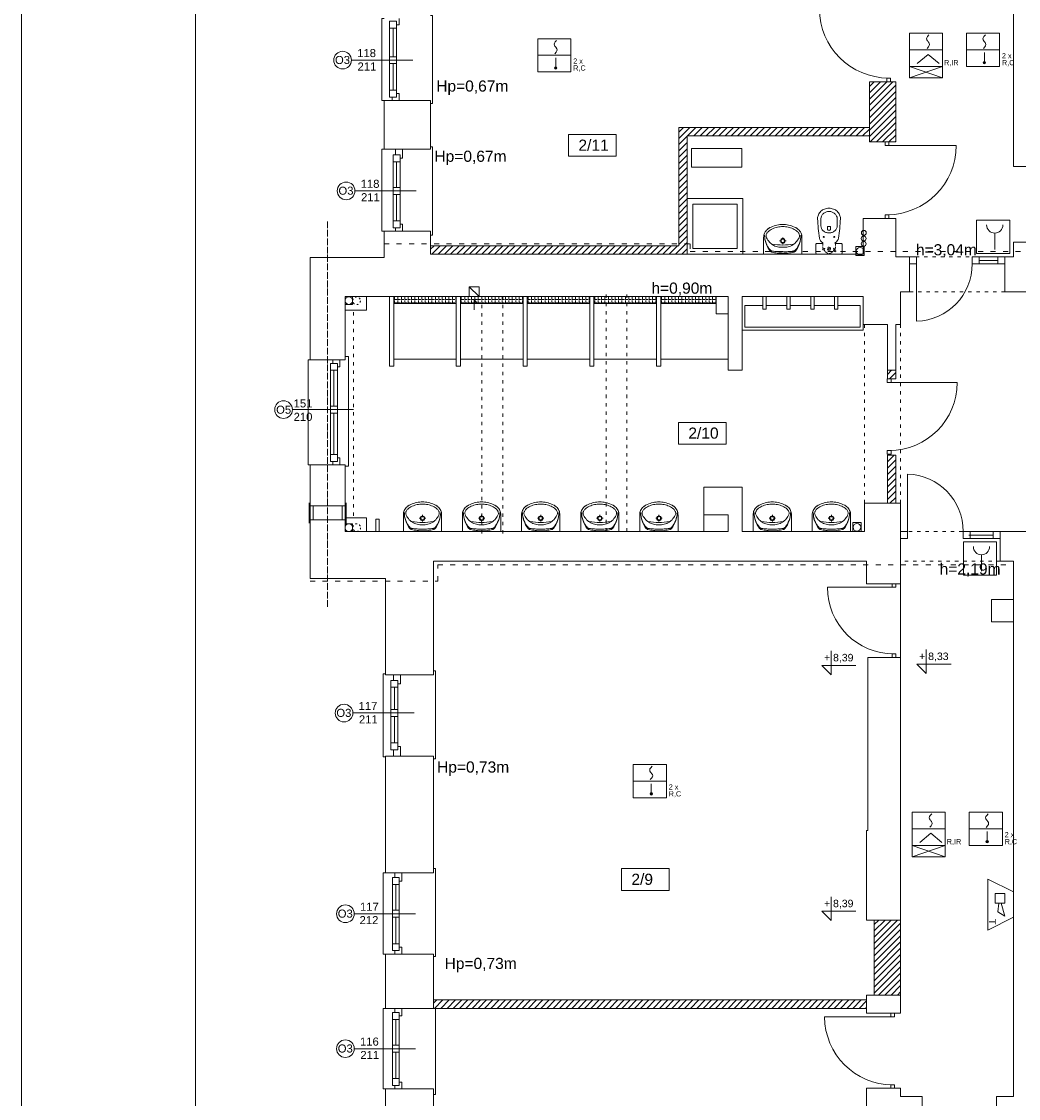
# Model space of a CAD drawing. Header units: centimetres. Extents: x 74437 to 92332, y -37016 to -3432.
# Tile 37 of 49: x 74454 to 75887, y -14346 to -12797. Entities that reach past the tile are written whole.
import ezdxf
from ezdxf.lldxf.tags import DXFTag

# ---------------------------------------------------------------- set-up
doc = ezdxf.new("R2010")
doc.units = ezdxf.units.CM
doc.header["$LTSCALE"] = 0.02
for name, pattern in [('ACAD_ISO03W100', [30, 12, -18]), ('ACAD_ISO04W100', [30, 24, -3, 0, -3]), ('HIDDEN', [9.525, 6.35, -3.175])]:
    doc.linetypes.add(name, pattern=pattern)
doc.layers.get('0').update_dxf_attribs({"color": 8, "lineweight": 13})
for name, color, linetype, lineweight in [('_pk_tabelka', 7, 'Continuous', 15), ('IS_Pion_Wodociag', 8, 'SOLID', 13), ('koncepcja', 8, 'Continuous', 13), ('koncepcja linie przekrojowe', 8, 'Continuous', 13), ('Linia SSP', 7, 'Continuous', 35), ('LINIE PRZEKROJOWE', 8, 'Continuous', 13), ('OPISY', 8, 'Continuous', 13), ('stolarka', 8, 'Continuous', 13), ('STREFY POZ', 8, 'Continuous', 13), ('WIDOK', 8, 'Continuous', 13), ('WYPOSAZENIE', 8, 'Continuous', 13)]:
    doc.layers.add(name, color=color, linetype=linetype, lineweight=lineweight)
doc.styles.get("Standard").update_dxf_attribs({"font": 'arial.ttf', "height": 12})
tags = doc.linetypes.add('SOLID', pattern=[10, 10, 0]).pattern_tags.tags
tags[6:7] = [DXFTag(74, 4), DXFTag(75, 0), DXFTag(340, '0'), DXFTag(46, 0.0), DXFTag(50, 0.0), DXFTag(44, 0.0), DXFTag(45, 0.0)]
tags[4:5] = [DXFTag(74, 4), DXFTag(75, 0), DXFTag(340, '0'), DXFTag(46, 0.0), DXFTag(50, 0.0), DXFTag(44, 0.0), DXFTag(45, 0.0)]
pattern_1 = [(45, (-5798.748, -5798.748), (-4.49012806, 4.49012806), [])]

# ---------------------------------------------------------------- blocks, each defined once
blk = doc.blocks.new('*U3')
at = {"layer": 'stolarka', "transparency": 33554684}
blk.add_lwpolyline([(5, 0), (5, 95)], dxfattribs=at)
for points in [[(0, 2.5), (0, -2.5), (5, -2.5), (5, 2.5)], [(100, -2.5), (105, -2.5), (105, 2.5), (100, 2.5)]]:
    blk.add_lwpolyline(points, close=True, dxfattribs=at)
blk.add_arc((5, 0), 95, 0, 90, dxfattribs=at)
blk = doc.blocks.new('umywalka 55')
at = {"layer": 'WYPOSAZENIE'}
for p, q in [((81113.6, -24341.6), (81113.6, -24317.8)), ((81136.4, -24322.5), (81139.4, -24322.5)), ((81141.1, -24320.7), (81141.1, -24317.7)), ((81141.1, -24327.2), (81141.1, -24324.2)), ((81142.8, -24322.5), (81145.7, -24322.5)), ((81168.6, -24341.6), (81168.6, -24317.8))]:
    blk.add_line(p, q, dxfattribs=at)
for points in [[(81139.1, -24298.9), (81137, -24299.1), (81134.8, -24299.4), (81132.7, -24299.9), (81130.6, -24300.4), (81128.5, -24301), (81126.4, -24301.8), (81124.4, -24302.6), (81122.4, -24303.5)], [(81139.1, -24298.9), (81143, -24298.9)], [(81159.7, -24303.5), (81157.7, -24302.6), (81155.7, -24301.8), (81153.7, -24301), (81151.6, -24300.4), (81149.5, -24299.9), (81147.3, -24299.4), (81145.2, -24299.1), (81143, -24298.9)], [(81118.8, -24306), (81117.6, -24307.1), (81116.5, -24308.4), (81115.6, -24309.7), (81114.8, -24311.2), (81114.2, -24312.8), (81113.8, -24314.4), (81113.6, -24316.1), (81113.6, -24317.8)], [(81115, -24314.1), (81115.1, -24317.2), (81115.4, -24320.3), (81116, -24323.3), (81116.9, -24326.3), (81118, -24329.2), (81119.4, -24332), (81121, -24334.6), (81122.8, -24337.1)], [(81115, -24314.1), (81115.1, -24317), (81115.4, -24319.9), (81116.1, -24322.8), (81116.9, -24325.6), (81118, -24328.2), (81119.4, -24330.8), (81121, -24333.3), (81122.8, -24335.5)], [(81119.8, -24309.3), (81119.1, -24310), (81118.5, -24310.8), (81118, -24311.6), (81117.6, -24312.5), (81117.3, -24313.4), (81117, -24314.3), (81116.9, -24315.3), (81117, -24316.3)], [(81117, -24316.3), (81117.7, -24318.1), (81118.6, -24319.8), (81119.7, -24321.4), (81120.8, -24323), (81122.1, -24324.5), (81123.4, -24325.8), (81124.9, -24327), (81126.5, -24328.2)], [(81122.4, -24303.5), (81122, -24303.8), (81121.5, -24304.1), (81121, -24304.4), (81120.6, -24304.7), (81120.1, -24305), (81119.7, -24305.3), (81119.2, -24305.6), (81118.8, -24306)], [(81133.5, -24302.9), (81131.6, -24303.3), (81129.8, -24303.8), (81128, -24304.4), (81126.2, -24305.2), (81124.5, -24306.1), (81122.9, -24307), (81121.3, -24308.1), (81119.8, -24309.3)], [(81148.6, -24302.9), (81146.8, -24302.5), (81144.9, -24302.2), (81143, -24302), (81141.1, -24302), (81139.2, -24302), (81137.3, -24302.2), (81135.4, -24302.5), (81133.5, -24302.9)], [(81162.3, -24309.3), (81160.8, -24308.1), (81159.3, -24307), (81157.6, -24306.1), (81155.9, -24305.2), (81154.1, -24304.4), (81152.3, -24303.8), (81150.5, -24303.3), (81148.6, -24302.9)], [(81155.7, -24328.2), (81157.2, -24327), (81158.7, -24325.8), (81160.1, -24324.5), (81161.3, -24323), (81162.5, -24321.4), (81163.5, -24319.8), (81164.4, -24318.1), (81165.2, -24316.3)], [(81159.3, -24337.1), (81161.1, -24334.6), (81162.7, -24332), (81164.1, -24329.2), (81165.2, -24326.3), (81166.1, -24323.4), (81166.7, -24320.3), (81167.1, -24317.2), (81167.2, -24314.1)], [(81159.4, -24335.6), (81161.2, -24333.3), (81162.7, -24330.9), (81164.1, -24328.3), (81165.2, -24325.6), (81166.1, -24322.8), (81166.7, -24319.9), (81167.1, -24317), (81167.2, -24314.1)], [(81163.3, -24306), (81162.9, -24305.6), (81162.5, -24305.3), (81162, -24305), (81161.6, -24304.7), (81161.1, -24304.4), (81160.7, -24304.1), (81160.2, -24303.8), (81159.7, -24303.5)], [(81165.2, -24316.3), (81165.2, -24315.3), (81165.1, -24314.3), (81164.9, -24313.4), (81164.6, -24312.5), (81164.2, -24311.6), (81163.6, -24310.8), (81163, -24310), (81162.3, -24309.3)], [(81168.6, -24317.8), (81168.5, -24316.1), (81168.3, -24314.4), (81167.9, -24312.8), (81167.3, -24311.2), (81166.6, -24309.7), (81165.6, -24308.4), (81164.6, -24307.1), (81163.3, -24306)], [(81125.7, -24327.3), (81129.5, -24327.8), (81133.4, -24328.2), (81137.2, -24328.4), (81141.1, -24328.5), (81144.9, -24328.4), (81148.8, -24328.2), (81152.6, -24327.8), (81156.5, -24327.3)], [(81126.5, -24328.2), (81128.1, -24329.1), (81129.9, -24329.9), (81131.7, -24330.6), (81133.5, -24331.1), (81135.4, -24331.5), (81137.3, -24331.7), (81139.2, -24331.8), (81141.1, -24331.7)], [(81141.1, -24331.7), (81143, -24331.8), (81144.9, -24331.7), (81146.8, -24331.5), (81148.6, -24331.1), (81150.5, -24330.6), (81152.3, -24329.9), (81154, -24329.1), (81155.7, -24328.2)], [(81122.8, -24335.5), (81123, -24335.8), (81123.3, -24336.1), (81123.7, -24336.4), (81124, -24336.6), (81124.4, -24336.8), (81124.8, -24336.9), (81125.2, -24337), (81125.6, -24337.1)], [(81122.8, -24337.1), (81123, -24337.4), (81123.3, -24337.7), (81123.6, -24337.9), (81123.9, -24338.1), (81124.3, -24338.3), (81124.6, -24338.5), (81125, -24338.6), (81125.3, -24338.7)], [(81125.3, -24338.7), (81127.3, -24339.1), (81129.2, -24339.5), (81131.2, -24339.8), (81133.2, -24340.1), (81135.1, -24340.2), (81137.1, -24340.4), (81139.1, -24340.4), (81141.1, -24340.5)], [(81125.6, -24337.1), (81127.5, -24337.4), (81129.4, -24337.6), (81131.4, -24337.8), (81133.3, -24337.9), (81135.2, -24338.1), (81137.2, -24338.1), (81139.1, -24338.2), (81141.1, -24338.2)], [(81141, -24338.2), (81143, -24338.2), (81144.9, -24338.2), (81146.9, -24338.1), (81148.8, -24337.9), (81150.8, -24337.8), (81152.7, -24337.6), (81154.6, -24337.4), (81156.6, -24337.1)], [(81141, -24340.5), (81143, -24340.4), (81145, -24340.4), (81147, -24340.3), (81149, -24340.1), (81150.9, -24339.8), (81152.9, -24339.5), (81154.8, -24339.2), (81156.8, -24338.7)], [(81156.6, -24337.1), (81157, -24337), (81157.3, -24336.9), (81157.7, -24336.8), (81158.1, -24336.6), (81158.4, -24336.4), (81158.8, -24336.1), (81159.1, -24335.9), (81159.4, -24335.6)], [(81156.8, -24338.7), (81157.2, -24338.6), (81157.5, -24338.5), (81157.9, -24338.3), (81158.2, -24338.2), (81158.5, -24337.9), (81158.8, -24337.7), (81159.1, -24337.4), (81159.3, -24337.1)]]:
    blk.add_lwpolyline(points, dxfattribs=at)
for points in [[(81141.1, -24326.1), (81143.6, -24325.1), (81144.6, -24322.5), (81143.6, -24319.9), (81141.1, -24318.8), (81138.6, -24319.9), (81137.5, -24322.5), (81138.6, -24325.1)], [(81141.1, -24325.1), (81142.9, -24324.3), (81143.6, -24322.5), (81142.9, -24320.6), (81141.1, -24319.9), (81139.3, -24320.6), (81138.5, -24322.5), (81139.3, -24324.3)]]:
    blk.add_lwpolyline(points, close=True, dxfattribs=at)
blk = doc.blocks.new('blok kibel')
at = {"layer": 'WYPOSAZENIE'}
for p, q in [((84539.6, -23991.3), (84539.6, -24001.5)), ((84563, -23991.3), (84563, -24001.5)), ((84548.9, -24006), (84548.9, -24003.4)), ((84549.9, -24002.5), (84551.3, -24002.5)), ((84552.7, -24002.5), (84551.3, -24002.5)), ((84553.6, -24006), (84553.6, -24003.4))]:
    blk.add_line(p, q, dxfattribs=at)
at = {"layer": 'WYPOSAZENIE', "linetype": 'HIDDEN'}
for p, q in [((84542.2, -24026.8), (84542.2, -24035.3)), ((84543.1, -24036.2), (84544.5, -24036.2)), ((84558.5, -24036.2), (84559.4, -24036.2)), ((84560.4, -24026.8), (84560.4, -24035.3))]:
    blk.add_line(p, q, dxfattribs=at)
at = {"layer": 'WYPOSAZENIE'}
blk.add_lwpolyline([(84570.2, -24040.4, -0.414214), (84568.4, -24042.3), (84534.2, -24042.3, -0.414214), (84532.3, -24040.4), (84532.3, -24028.7, -0.414214), (84534.2, -24026.8), (84542.2, -24026.8, 0.787207), (84542.4, -24025.9, -0.243605), (84537.7, -24019.3, -0.036424), (84534.9, -23991.3, -0.106749), (84536.1, -23985.6, -0.101537), (84539.7, -23980.7, -0.094942), (84544.9, -23977.4, -0.090753), (84551.3, -23976.3, -0.090753), (84557.6, -23977.4, -0.094942), (84562.9, -23980.7, -0.101537), (84566.4, -23985.6, -0.106749), (84567.7, -23991.3, -0.036424), (84564.8, -24019.3, -0.243605), (84560.1, -24025.9, 0.787207), (84560.4, -24026.8), (84568.4, -24026.8, -0.414214), (84570.2, -24028.7)], format="xyb", close=True, dxfattribs=at)
for points in [[(84563, -23991.3, 0.106749), (84562.2, -23987.5, 0.101537), (84559.7, -23984.1, 0.094942), (84556, -23981.8, 0.090753), (84551.3, -23981, 0.090753), (84546.6, -23981.8, 0.094942), (84542.8, -23984.1, 0.101537), (84540.4, -23987.5, 0.106749), (84539.6, -23991.3, 0.106749)], [(84563, -24001.5, -0.106749), (84562.2, -24005.3, -0.101537), (84559.7, -24008.7, -0.094942), (84556, -24011, -0.090753), (84551.3, -24011.8, -0.090753), (84546.6, -24011, -0.094942), (84542.8, -24008.7, -0.101537), (84540.4, -24005.3, -0.106749), (84539.6, -24001.5, -0.106749)]]:
    blk.add_lwpolyline(points, format="xyb", dxfattribs=at)
for centre in [(84543.8, -24017.5), (84558.8, -24017.5)]:
    blk.add_circle(centre, 0.702, dxfattribs=at)
at = {"layer": 'WYPOSAZENIE', "linetype": 'HIDDEN'}
for centre, radius in [((84544.5, -24034.5), 0.702), ((84551.3, -24034.5), 2.34), ((84551.3, -24034.5), 0.702), ((84558.5, -24034.5), 0.702), ((84560.2, -24038.1), 0.936)]:
    blk.add_circle(centre, radius, dxfattribs=at)
at = {"layer": 'WYPOSAZENIE'}
for centre, radius, start, end in [((84549.9, -24003.4), 0.936, 90, 180), ((84551.3, -24005.9), 2.34, 178.6628, 1.0097), ((84552.7, -24003.4), 0.936, 0, 90)]:
    blk.add_arc(centre, radius, start, end, dxfattribs=at)
at = {"layer": 'WYPOSAZENIE', "linetype": 'HIDDEN'}
for centre, radius, start, end in [((84543.1, -24035.3), 0.936, 180, 270), ((84551.5, -24034), 7.31, 197.1662, 342.8338), ((84559.4, -24035.3), 0.936, 270, 0)]:
    blk.add_arc(centre, radius, start, end, dxfattribs=at)
blk = doc.blocks.new('*U5')
at = {"layer": 'stolarka', "transparency": 33554684}
blk.add_lwpolyline([(5, 0), (5, 90)], dxfattribs=at)
for points in [[(0, 2.5), (0, -2.5), (5, -2.5), (5, 2.5)], [(95, -2.5), (100, -2.5), (100, 2.5), (95, 2.5)]]:
    blk.add_lwpolyline(points, close=True, dxfattribs=at)
blk.add_arc((5, 0), 90, 0, 90, dxfattribs=at)

msp = doc.modelspace()

# ---------------------------------------------------------------- hatches: boundary and pattern name
at = {"layer": 'koncepcja'}
h = msp.add_hatch(dxfattribs=at)
h.set_pattern_fill('ANSI31', color=256, scale=2)
h.set_pattern_definition(pattern_1)
h.paths.add_polyline_path([(75711, -12969.9), (75673, -12969.9), (75673, -12883.3), (75711, -12883.3)])
h = msp.add_hatch(dxfattribs=at)
h.set_pattern_fill('ANSI31', color=256, scale=2)
h.set_pattern_definition([(45, (-5775.748, 10857.4634), (-4.49012806, 4.49012806), [])])
h.paths.add_polyline_path([(75411.1, -13131.3), (75399.1, -13131.3), (75399.1, -12949.3), (75673, -12949.3), (75673, -12961.3), (75411.1, -12961.3)])
h = msp.add_hatch(dxfattribs=at)
h.set_pattern_fill('ANSI31', color=256, scale=2)
h.set_pattern_definition([(45, (-5798.748, 2447.042), (-4.49012806, 4.49012806), [])])
h.paths.add_polyline_path([(75042, -13131.3), (75400.1, -13131.3), (75400.1, -13119.3), (75042, -13119.3)])
h = msp.add_hatch(dxfattribs=at)
h.set_pattern_fill('ANGLE', color=256, scale=0.7)
h.set_pattern_definition([(0, (-5901.748, -5798.748), (0, 4.8895), [3.556, -1.3335]), (90, (-5901.748, -5798.748), (-4.8895, 3e-16), [3.556, -1.3335])])
h.paths.add_polyline_path([(74988.9, -13192.4), (75078.9, -13192.4), (75078.9, -13202.4), (74988.9, -13202.4)])
h = msp.add_hatch(dxfattribs=at)
h.set_pattern_fill('ANGLE', color=256, scale=0.7)
h.set_pattern_definition([(0, (-5805.748, -5798.748), (0, 4.8895), [3.556, -1.3335]), (90, (-5805.748, -5798.748), (-4.8895, 3e-16), [3.556, -1.3335])])
h.paths.add_polyline_path([(75084.9, -13192.4), (75174.9, -13192.4), (75174.9, -13202.4), (75084.9, -13202.4)])
h = msp.add_hatch(dxfattribs=at)
h.set_pattern_fill('ANGLE', color=256, scale=0.7)
h.set_pattern_definition([(0, (-5709.748, -5798.748), (0, 4.8895), [3.556, -1.3335]), (90, (-5709.748, -5798.748), (-4.8895, 3e-16), [3.556, -1.3335])])
h.paths.add_polyline_path([(75180.9, -13192.4), (75270.9, -13192.4), (75270.9, -13202.4), (75180.9, -13202.4)])
h = msp.add_hatch(dxfattribs=at)
h.set_pattern_fill('ANGLE', color=256, scale=0.7)
h.set_pattern_definition([(0, (-5613.748, -5798.748), (0, 4.8895), [3.556, -1.3335]), (90, (-5613.748, -5798.748), (-4.8895, 3e-16), [3.556, -1.3335])])
h.paths.add_polyline_path([(75276.9, -13192.4), (75366.9, -13192.4), (75366.9, -13202.4), (75276.9, -13202.4)])
h = msp.add_hatch(dxfattribs=at)
h.set_pattern_fill('ANGLE', color=256, scale=0.7)
h.set_pattern_definition([(0, (-5517.748, -5798.748), (0, 4.8895), [3.556, -1.3335]), (90, (-5517.748, -5798.748), (-4.8895, 3e-16), [3.556, -1.3335])])
h.paths.add_polyline_path([(75452.9, -13202.4), (75452.9, -13192.4), (75372.9, -13192.4), (75372.9, -13202.4)])
h = msp.add_hatch(dxfattribs=at)
h.set_pattern_fill('ANSI31', color=256, scale=2)
h.set_pattern_definition([(45, (-5800.8186, 10857.4634), (-4.49012806, 4.49012806), [])])
h.paths.add_polyline_path([(75698.9, -13420.6), (75710.9, -13420.6), (75710.9, -13489.3), (75698.9, -13489.3)])
h.paths.add_polyline_path([(75698.9, -13310.4), (75710.9, -13310.4), (75710.9, -13298.3), (75698.9, -13298.3)])
h = msp.add_hatch(dxfattribs=at)
h.set_pattern_fill('ANSI31', color=256, scale=2)
h.set_pattern_definition(pattern_1)
h.paths.add_polyline_path([(75680, -14089), (75718, -14089), (75718, -14197), (75680, -14197)])
h = msp.add_hatch(dxfattribs=at)
h.set_pattern_fill('ANSI31', color=256, scale=2)
h.set_pattern_definition(pattern_1)
h.paths.add_polyline_path([(75046, -14204), (75669, -14204), (75669, -14216), (75046, -14216)])
at = {"layer": 'Linia SSP', "lineweight": 5}
for points in [[(75840.3, -12856, 1), (75836.8, -12856, 1)], [(75223.6, -12863.6, 1), (75220.1, -12863.6, 1)], [(75361, -13907.5, 1), (75357.5, -13907.5, 1)], [(75844.2, -13976.2, 1), (75840.7, -13976.2, 1)]]:
    msp.add_hatch(color=256, dxfattribs=at).paths.add_polyline_path(points)

# ---------------------------------------------------------------- linework, layer by layer
at = {"extrusion": (0, 0, -1)}
for p, q in [((74867.5, -13518), (74867.5, -13489)), ((74920.4, -13518), (74920.4, -13489)), ((74873, -13513.5), (74873, -13493.5)), ((74914.9, -13513.5), (74914.9, -13493.5))]:
    msp.add_line(p, q, dxfattribs=at)
for points in [[(74975, -12910.3), (74972, -12910.3), (74972, -12792.3), (74975, -12792.3)], [(75042, -12914.8), (75044.9, -12914.8), (75044.9, -12788.2), (75044.9, -12788.1), (75042, -12788.1)], [(75042, -13103.9), (75044.9, -13103.9), (75044.9, -12977.3), (75044.9, -12977.2), (75042, -12977.2)], [(74975, -13098.3), (74972, -13098.3), (74972, -12980.3), (74975, -12980.3)], [(75731, -13135.3), (75741, -13135.3), (75741, -13145.3), (75731, -13145.3), (75731, -13135.3)], [(75741, -13145.3), (75741, -13227.7)], [(75821, -13135.3), (75858, -13135.3)], [(75821, -13135.3), (75831, -13135.3), (75831, -13145.3), (75821, -13145.3), (75821, -13135.3)], [(75821, -13145.3), (75858, -13145.3)], [(75831, -13140.3), (75858, -13140.3)], [(75858, -13135.3), (75868, -13135.3), (75868, -13145.3), (75858, -13145.3), (75858, -13135.3)], [(74918.9, -13212.1), (74949.7, -13212.1), (74949.7, -13192.4)], [(75469.9, -13217.3), (75469.9, -13217.3), (75452.9, -13217.3), (75452.9, -13192.4)], [(75104.9, -13211.6), (75104.9, -13196.5), (75108.6, -13201.5)], [(74869, -13283.4), (74866, -13283.4), (74866, -13434.4), (74869, -13434.4)], [(74918.9, -13283.4), (74918.9, -13278.4), (74923.9, -13278.4), (74923.9, -13405.4), (74923.9, -13436.4), (74918.9, -13436.4)], [(75728, -13447.8), (75728, -13530.2)], [(74918.9, -13510.7), (74949.7, -13510.7), (74949.7, -13530.4)], [(75434.9, -13506.4), (75434.9, -13530.4)], [(75718, -13605.3), (75718, -13715.3)], [(74977, -13854.5), (74974, -13854.5), (74974, -13734.7), (74977, -13734.7)], [(75046, -13857.3), (75048.9, -13857.3), (75048.9, -13730.6), (75048.9, -13730.5), (75046, -13730.5)], [(75046, -14141.6), (75048.9, -14141.6), (75048.9, -14015), (75048.9, -14014.9), (75046, -14014.9)], [(74977, -14138), (74974, -14138), (74974, -14021), (74977, -14021)], [(75718, -14089), (75718, -14197)], [(74977, -14332), (74974, -14332), (74974, -14216), (74977, -14216)], [(75046, -14340), (75048.9, -14340), (75048.9, -14216)]]:
    msp.add_lwpolyline(points)
at = {"linetype": 'ACAD_ISO04W100', "ltscale": 20}
msp.add_lwpolyline([(74893.9, -13638.5), (74893.9, -13084.2)], dxfattribs=at)
for points in [[(75665.7, -13120.5), (75653.8, -13120.5), (75653.8, -13133.4), (75665.7, -13133.4)], [(74918.9, -13192.4), (74929.9, -13192.4), (74929.9, -13203.7), (74918.9, -13203.7)], [(74869, -13513.5), (74918.9, -13513.5), (74918.9, -13493.5), (74869, -13493.5)], [(74918.9, -13530.4), (74929.9, -13530.4), (74929.9, -13519), (74918.9, -13519)], [(75661.1, -13517.4), (75649.2, -13517.4), (75649.2, -13530.2), (75661.1, -13530.2)], [(75848.9, -13628.2), (75880.1, -13628.2), (75880.1, -13660.2), (75848.9, -13660.2)]]:
    msp.add_lwpolyline(points, close=True)
for centre in [(75659.7, -13127.1), (75655.2, -13524.2), (75655.2, -13524.2)]:
    msp.add_circle(centre, 5.5)
msp.add_arc((75738.9, -13145.6), 82.1, 271.4717, 0.2211)
at = {"layer": '_pk_tabelka', "color": 7, "ltscale": 3}
for p, q in [((74453.7, -11596), (74453.7, -15796)), ((74703.7, -11656), (74703.7, -15736))]:
    msp.add_line(p, q, dxfattribs=at)
at = {"layer": 'IS_Pion_Wodociag'}
for centre in [(75665.1, -13100.7), (75664.9, -13108.8), (75664.9, -13116.5)]:
    msp.add_ellipse(centre, major_axis=(3.5, 0), ratio=1, dxfattribs=at)
at = {"layer": 'koncepcja'}
for points in [[(75078.9, -13192.4), (75078.9, -13282.4), (74988.9, -13282.4), (74988.9, -13192.4)], [(75174.9, -13192.4), (75174.9, -13282.4), (75084.9, -13282.4), (75084.9, -13192.4)], [(75270.9, -13192.4), (75270.9, -13282.4), (75180.9, -13282.4), (75180.9, -13192.4)], [(75366.9, -13192.4), (75366.9, -13282.4), (75276.9, -13282.4), (75276.9, -13192.4)], [(75469.9, -13192.4), (75469.9, -13282.4), (75372.9, -13282.4), (75372.9, -13192.4)], [(74988.9, -13202.4), (74988.9, -13202.4), (75078.9, -13202.4)], [(75084.9, -13202.4), (75084.9, -13202.4), (75174.9, -13202.4)], [(75180.9, -13202.4), (75180.9, -13202.4), (75270.9, -13202.4)], [(75276.9, -13202.4), (75276.9, -13202.4), (75366.9, -13202.4)], [(75372.9, -13202.4), (75372.9, -13202.4), (75452.9, -13202.4)]]:
    msp.add_lwpolyline(points, dxfattribs=at)
for points in [[(74988.9, -13192.4), (75078.9, -13192.4), (75078.9, -13202.4), (74988.9, -13202.4)], [(75084.9, -13192.4), (75174.9, -13192.4), (75174.9, -13202.4), (75084.9, -13202.4)]]:
    msp.add_lwpolyline(points, close=True, dxfattribs=at)
at = {"layer": 'koncepcja linie przekrojowe'}
for points in [[(75711, -12969.9), (75673, -12969.9), (75673, -12883.3), (75711, -12883.3)], [(75698.9, -13420.6), (75710.9, -13420.6), (75710.9, -13489.3), (75698.9, -13489.3)], [(75680, -14089), (75718, -14089), (75718, -14197), (75680, -14197)], [(75046, -14204), (75669, -14204), (75669, -14216), (75046, -14216)]]:
    msp.add_lwpolyline(points, close=True, dxfattribs=at)
for points in [[(75664, -12949.3), (75399.1, -12949.3)], [(75399.1, -12949.3), (75399.1, -13119.3)], [(75399.1, -13119.3), (75399.1, -12949.3), (75673, -12949.3), (75673, -12961.3), (75411.1, -12961.3), (75411.1, -13131.3)], [(75411.1, -13131.3), (75411.1, -13131.3), (75411.1, -12961.3)], [(75411.1, -13131.3), (75411.1, -13131.3), (75411.1, -13131.3), (75411.1, -12961.3), (75664, -12961.3), (75664, -12961.3)], [(75664, -12961.3), (75488.5, -12961.3)], [(75399.1, -13119.3), (75042, -13119.3), (75042, -13131.3)], [(75399.1, -13131.3), (75042, -13131.3)], [(75411.1, -13131.3), (75399.1, -13131.3)], [(74988.9, -13192.4), (74988.9, -13292.4), (74982.9, -13292.4), (74982.9, -13192.4)], [(75084.9, -13192.4), (75084.9, -13292.4), (75078.9, -13292.4), (75078.9, -13192.4)], [(75180.9, -13192.4), (75180.9, -13292.4), (75174.9, -13292.4), (75174.9, -13192.4)], [(75276.9, -13192.4), (75276.9, -13292.4), (75270.9, -13292.4), (75270.9, -13192.4)], [(75372.9, -13192.4), (75372.9, -13292.4), (75366.9, -13292.4), (75366.9, -13192.4)], [(75710.9, -13298.3), (75710.9, -13310.4), (75698.9, -13310.4), (75698.9, -13298.3)]]:
    msp.add_lwpolyline(points, dxfattribs=at)
at = {"layer": 'Linia SSP', "linetype": 'Continuous', "lineweight": 5}
for p, q in [((75221.2, -12825.9), (75223.2, -12823.8)), ((75755.2, -12821.6), (75755.6, -12820)), ((75755.6, -12823.2), (75755.2, -12821.6)), ((75755.6, -12820), (75756.8, -12818.2)), ((75756.5, -12824.6), (75755.6, -12823.2)), ((75756.8, -12818.2), (75758.8, -12816.1)), ((75836.3, -12821.7), (75836.7, -12820.1)), ((75836.7, -12823.3), (75836.3, -12821.7)), ((75836.7, -12820.1), (75837.9, -12818.3)), ((75837.6, -12824.6), (75836.7, -12823.3)), ((75837.9, -12818.3), (75839.9, -12816.1)), ((75219.7, -12829.3), (75220.1, -12827.7)), ((75220.1, -12830.9), (75219.7, -12829.3)), ((75220.1, -12827.7), (75221.2, -12825.9)), ((75220.9, -12832.3), (75220.1, -12830.9)), ((75221.2, -12832.7), (75220.9, -12832.3)), ((75221.9, -12833.4), (75221.2, -12832.7)), ((75221.9, -12833.4), (75222.5, -12834.1)), ((75222.5, -12834.1), (75222.8, -12834.6)), ((75223.6, -12839.1), (75222.5, -12840.9)), ((75222.8, -12834.6), (75223.6, -12835.9)), ((75223.6, -12835.9), (75224, -12837.5)), ((75224, -12837.5), (75223.6, -12839.1)), ((75758.1, -12833.2), (75756.1, -12835.4)), ((75756.8, -12825), (75756.5, -12824.6)), ((75757.4, -12825.7), (75756.8, -12825)), ((75757.4, -12825.7), (75758.1, -12826.4)), ((75758.1, -12826.4), (75758.4, -12826.9)), ((75759.2, -12831.4), (75758.1, -12833.2)), ((75758.4, -12826.9), (75759.2, -12828.2)), ((75759.2, -12828.2), (75759.6, -12829.8)), ((75759.6, -12829.8), (75759.2, -12831.4)), ((75839.1, -12833.3), (75837.2, -12835.5)), ((75837.9, -12825.1), (75837.6, -12824.6)), ((75838.5, -12825.8), (75837.9, -12825.1)), ((75838.5, -12825.8), (75839.1, -12826.5)), ((75839.1, -12826.5), (75839.4, -12826.9)), ((75840.3, -12831.5), (75839.1, -12833.3)), ((75839.4, -12826.9), (75840.3, -12828.3)), ((75840.3, -12828.3), (75840.7, -12829.9)), ((75840.7, -12829.9), (75840.3, -12831.5)), ((75222.5, -12840.9), (75220.5, -12843.1)), ((75357.1, -13873.3), (75357.5, -13871.7)), ((75357.5, -13874.9), (75357.1, -13873.3)), ((75357.5, -13871.7), (75358.6, -13869.9)), ((75358.3, -13876.2), (75357.5, -13874.9)), ((75358.6, -13876.7), (75358.3, -13876.2)), ((75358.6, -13869.9), (75360.6, -13867.7)), ((75359.3, -13877.4), (75358.6, -13876.7)), ((75359.3, -13877.4), (75359.9, -13878.1)), ((75359.9, -13884.8), (75357.9, -13887)), ((75359.9, -13878.1), (75360.2, -13878.5)), ((75361.1, -13883), (75359.9, -13884.8)), ((75360.2, -13878.5), (75361.1, -13879.8)), ((75361.1, -13879.8), (75361.4, -13881.4)), ((75361.4, -13881.4), (75361.1, -13883)), ((75759.5, -13940.3), (75760.7, -13938.5)), ((75760.7, -13938.5), (75762.7, -13936.3)), ((75840.6, -13940.3), (75841.8, -13938.6)), ((75841.8, -13938.6), (75843.7, -13936.4)), ((75759.1, -13941.9), (75759.5, -13940.3)), ((75759.5, -13943.5), (75759.1, -13941.9)), ((75760.4, -13944.8), (75759.5, -13943.5)), ((75761.9, -13953.4), (75760, -13955.6)), ((75760.7, -13945.3), (75760.4, -13944.8)), ((75761.3, -13946), (75760.7, -13945.3)), ((75761.3, -13946), (75761.9, -13946.7)), ((75761.9, -13946.7), (75762.2, -13947.1)), ((75763.1, -13951.6), (75761.9, -13953.4)), ((75762.2, -13947.1), (75763.1, -13948.4)), ((75763.1, -13948.4), (75763.5, -13950)), ((75763.5, -13950), (75763.1, -13951.6)), ((75840.2, -13941.9), (75840.6, -13940.3)), ((75840.6, -13943.5), (75840.2, -13941.9)), ((75841.5, -13944.9), (75840.6, -13943.5)), ((75843, -13953.5), (75841.1, -13955.7)), ((75841.8, -13945.3), (75841.5, -13944.9)), ((75842.4, -13946), (75841.8, -13945.3)), ((75842.4, -13946), (75843, -13946.7)), ((75843, -13946.7), (75843.3, -13947.2)), ((75844.2, -13951.7), (75843, -13953.5)), ((75843.3, -13947.2), (75844.2, -13948.5)), ((75844.2, -13948.5), (75844.6, -13950.1)), ((75844.6, -13950.1), (75844.2, -13951.7))]:
    msp.add_line(p, q, dxfattribs=at)
at = {"layer": 'Linia SSP', "lineweight": 5}
for p, q in [((75730.6, -12837.6), (75778.4, -12837.6)), ((75812.6, -12837.6), (75860.4, -12837.6)), ((75196, -12845.3), (75243.7, -12845.3)), ((75221.9, -12849.1), (75221.9, -12863.6)), ((75757.5, -12844), (75741.6, -12857)), ((75773.3, -12857), (75757.5, -12844)), ((75838.5, -12841.5), (75838.5, -12856)), ((75730.6, -12877.8), (75778.4, -12861.5)), ((75730.6, -12861.5), (75778.4, -12877.8)), ((75853.4, -13101), (75853.4, -13124.4)), ((75834.3, -13563.7), (75834.3, -13587.1)), ((75333.4, -13889.2), (75381.1, -13889.2)), ((75359.3, -13893), (75359.3, -13907.5)), ((75734.5, -13957.9), (75782.2, -13957.9)), ((75761.3, -13964.2), (75745.5, -13977.3)), ((75777.2, -13977.3), (75761.3, -13964.2)), ((75816.5, -13957.9), (75864.3, -13957.9)), ((75842.4, -13961.7), (75842.4, -13976.2)), ((75734.5, -13998), (75782.2, -13981.7)), ((75734.5, -13981.7), (75782.2, -13998)), ((75843.4, -14103.4), (75843.4, -14030)), ((75843.4, -14030), (75880.1, -14048.4)), ((75854.1, -14051), (75867.9, -14051)), ((75854.1, -14064.8), (75854.1, -14051)), ((75867.9, -14051), (75867.9, -14064.8)), ((75880.1, -14048.4), (75880.1, -14085.1)), ((75867.9, -14064.8), (75854.1, -14064.8)), ((75857.9, -14077.2), (75859.2, -14064.8)), ((75867.9, -14083.6), (75857.9, -14077.2)), ((75862.7, -14064.8), (75867.9, -14083.6)), ((75843.4, -14103.4), (75880.1, -14085.1))]:
    msp.add_line(p, q, dxfattribs=at)
for points in [[(75196, -12821.4), (75243.7, -12821.4), (75243.7, -12869.1), (75196, -12869.1)], [(75730.6, -12813.7), (75778.4, -12813.7), (75778.4, -12861.5), (75730.6, -12861.5)], [(75812.6, -12813.7), (75860.4, -12813.7), (75860.4, -12861.5), (75812.6, -12861.5)], [(75730.6, -12877.8), (75730.6, -12861.5), (75778.4, -12861.5), (75778.4, -12877.8)], [(75827.3, -13082.5), (75875.1, -13082.5), (75875.1, -13130.3), (75827.3, -13130.3)], [(75808.2, -13545.2), (75856, -13545.2), (75856, -13593), (75808.2, -13593)], [(75333.4, -13865.3), (75381.1, -13865.3), (75381.1, -13913.1), (75333.4, -13913.1)], [(75734.5, -13934), (75782.2, -13934), (75782.2, -13981.7), (75734.5, -13981.7)], [(75816.5, -13934), (75864.3, -13934), (75864.3, -13981.7), (75816.5, -13981.7)], [(75734.5, -13998), (75734.5, -13981.7), (75782.2, -13981.7), (75782.2, -13998)]]:
    msp.add_lwpolyline(points, close=True, dxfattribs=at)
for centre in [(75838.5, -12856), (75221.9, -12863.6), (75359.3, -13907.5), (75842.4, -13976.2)]:
    msp.add_circle(centre, 1.75, dxfattribs=at)
for centre in [(75853.4, -13089.3), (75834.3, -13552)]:
    msp.add_arc(centre, 11.7, 180, 0, dxfattribs=at)
at = {"layer": 'LINIE PRZEKROJOWE'}
for points in [[(75880.1, -12785.3), (75880.1, -13005.3), (75926.1, -13005.3)], [(75042, -12910.3), (74975, -12910.3)], [(75042, -12910.3), (75042, -12980.3), (74975, -12980.3)], [(74975, -12910.3), (74975, -12980.3)], [(75042, -12910.3), (75042, -12980.3)], [(75042, -12910.3), (75042, -12980.3)], [(75711, -13135.3), (75711, -13079.9), (75664, -13079.9)], [(75664, -13131.3), (75664, -13079.9)], [(75664, -13079.9), (75664, -13131.3)], [(75664, -13079.9), (75711, -13079.9)], [(74869, -13226.3), (74869, -13136), (74975, -13136), (74975, -13098.3)], [(75042, -13098.3), (74975, -13098.3)], [(74980, -13098.3), (74980, -13098.3)], [(75042, -13098.3), (75042, -13131.3), (75664, -13131.3)], [(75042, -13098.3), (75042, -13131.3)], [(75880.1, -13114.3), (75926.1, -13114.3)], [(75880.1, -13114.3), (75880.1, -13135.3)], [(75731, -13185.3), (75731, -13135.3), (75711, -13135.3)], [(75868, -13185.3), (75868, -13135.3), (75880.1, -13135.3)], [(74918.9, -13283.4), (74869, -13283.4), (74869, -13161.7)], [(75097.7, -13192.4), (75097.7, -13178.4), (75111.7, -13178.4), (75111.7, -13192.4)], [(75097.7, -13178.4), (75111.7, -13192.4)], [(76393.9, -13185.3), (76348, -13185.3), (76348, -13179.3), (76154, -13179.3), (76154, -13185.3), (76117, -13185.3), (76117, -13179.3), (75923, -13179.3), (75923, -13185.3), (75868, -13185.3), (75868, -13185.3)], [(74918.9, -13283.4), (74918.9, -13192.4), (75257.9, -13192.4)], [(75257.9, -13192.4), (75452.9, -13192.4)], [(75452.9, -13192.4), (75469.9, -13192.4), (75469.9, -13217.3)], [(75489.9, -13192.4), (75663.9, -13192.4), (75663.9, -13223.2)], [(75489.9, -13192.4), (75489.9, -13285.4), (75489.9, -13285.4), (75489.9, -13285.4)], [(75663.9, -13192.4), (75663.9, -13232.4), (75698.9, -13232.4), (75698.9, -13298.3), (75698.9, -13298.3)], [(75731, -13185.3), (75718, -13185.3), (75718, -13222.6)], [(75489.9, -13298.3), (75469.9, -13298.3), (75469.9, -13217.3)], [(75711, -13232.4), (75718, -13232.4), (75718, -13222.6)], [(75663.9, -13232.4), (75698.9, -13232.4), (75698.9, -13267.8)], [(75711, -13232.4), (75711, -13298.3)], [(74918.9, -13283.4), (74869, -13283.4)], [(75489.9, -13285.4), (75489.9, -13298.3)], [(75489.9, -13298.3), (75469.9, -13298.3)], [(75486.9, -13298.3), (75489.9, -13298.3), (75489.9, -13298.3)], [(75698.9, -13298.3), (75711, -13298.3), (75711, -13298.3)], [(75434.9, -13530.4), (74918.9, -13530.4), (74918.9, -13434.4), (74869, -13434.4)], [(74918.9, -13434.4), (74869, -13434.4), (74869, -13475.4)], [(75469.9, -13466.4), (75434.9, -13466.4), (75434.9, -13506.4)], [(75434.9, -13466.4), (75434.9, -13496.4), (75434.9, -13506.4), (75469.9, -13506.4), (75469.9, -13530.4), (75434.9, -13530.4)], [(75469.9, -13466.4), (75489.9, -13466.4)], [(75666, -13530.3), (75489.9, -13530.3), (75489.9, -13466.4)], [(74869, -13475.4), (74869, -13598), (74977, -13598)], [(75718, -13489.3), (75666, -13489.3), (75666, -13530.3)], [(75718, -13489.3), (75718, -13605.3), (75669, -13605.3)], [(75718, -13507.6), (75718, -13489.3), (75685, -13489.3)], [(76061, -13530.3), (75861, -13530.3), (75861, -13573)], [(75669, -13605.3), (75669, -13573), (75046, -13573), (75046, -13715)], [(75861, -13573), (75880.1, -13573)], [(75880.1, -14343), (75880.1, -13573)], [(74977, -13598), (74977, -13598), (74977, -13736.3)], [(75046, -13598.3), (75046, -13736.3), (74977, -13736.3)], [(75718, -13711.3), (75671, -13711.3)], [(75671, -13711.3), (75671, -13960)], [(75718, -13711.3), (75718, -14089), (75678, -14089)], [(74977, -13853.3), (74977, -14021)], [(75046, -13853.3), (74977, -13853.3)], [(75046, -13853.3), (75046, -13981)], [(75669, -14089), (75669, -13960)], [(75669, -13960), (75671, -13960)], [(75046, -13981), (75046, -14021)], [(75046, -14021), (74977, -14021)], [(75669, -14089), (75678, -14089)], [(74977, -14138), (74977, -14216)], [(75046, -14216), (75046, -14138), (74977, -14138)], [(75046, -14138), (75046, -14216)], [(75718, -14197), (75669, -14197)], [(75669, -14197), (75669, -14223)], [(75718, -14197), (75718, -14223)], [(75046, -14216), (74977, -14216)], [(75669, -14223), (75718, -14223)], [(74977, -14332), (74977, -14421)], [(75046, -14421), (75046, -14332), (74977, -14332)], [(75046, -14332), (75046, -14421)], [(75669, -14331), (75669, -14777)], [(75669, -14331), (75718, -14331)], [(75718, -14331), (75718, -14343), (75749, -14343), (75749, -14358)], [(75856, -14343), (75856, -14358)], [(75856, -14343), (75880.1, -14343)]]:
    msp.add_lwpolyline(points, dxfattribs=at)
for centre in [(74924.4, -13198.1), (74924.4, -13524.7)]:
    msp.add_circle(centre, 5.5, dxfattribs=at)
at = {"layer": 'OPISY'}
for p, q in [((75618.1, -13701.9), (75618.1, -13736.2)), ((75754.9, -13700), (75754.9, -13734.3)), ((75618.1, -13736.2), (75604.6, -13722.7)), ((75604.6, -13722.7), (75653.8, -13722.7)), ((75754.9, -13734.3), (75741.4, -13720.8)), ((75741.4, -13720.8), (75790.6, -13720.8)), ((75618.1, -14055.5), (75618.1, -14089.8)), ((75618.1, -14089.8), (75604.6, -14076.3)), ((75604.6, -14076.3), (75653.8, -14076.3))]:
    msp.add_line(p, q, dxfattribs=at)
for points in [[(74928.2, -12852.3), (75016.3, -12852.3)], [(74933.2, -13040.3), (75021.3, -13040.3)], [(74843.2, -13354.9), (74931.3, -13354.9)], [(74930.2, -13791.2), (75018.3, -13791.2)], [(74932.2, -14080), (75020.3, -14080)], [(74932.2, -14274), (75020.3, -14274)]]:
    msp.add_lwpolyline(points, dxfattribs=at)
for points in [[(75240.5, -12959.3), (75309.1, -12959.3), (75309.1, -12990.6), (75240.5, -12990.6)], [(75417.4, -12979.4), (75489.5, -12979.4), (75489.5, -13006), (75417.4, -13006)], [(75398.6, -13373.4), (75467.1, -13373.4), (75467.1, -13404.7), (75398.6, -13404.7)], [(75316.7, -14015), (75385.2, -14015), (75385.2, -14046.3), (75316.7, -14046.3)]]:
    msp.add_lwpolyline(points, close=True, dxfattribs=at)
for centre in [(74915.5, -12852.3), (74920.5, -13040.3), (74830.5, -13354.9), (74917.5, -13791.3), (74919.5, -14080), (74919.5, -14274)]:
    msp.add_circle(centre, 12.7, dxfattribs=at)
at = {"layer": 'stolarka'}
for points in [[(74996.6, -12792.3), (74996.6, -12801.3), (74993, -12801.3)], [(74983, -12905.3), (74983, -12801.3)], [(74988, -12847.3), (74988, -12806.3)], [(74993, -12901.3), (74993, -12797.3)], [(74988, -12895.3), (74988, -12857.3)], [(74993, -12900.3), (74996.6, -12900.3), (74996.6, -12910.3), (74986.6, -12910.3), (74986.6, -12905.3)], [(74988, -13093.3), (74988, -12989.3)], [(74991.6, -12988.3), (74991.6, -12980.3)], [(75001.6, -12980.3), (75001.6, -12993.3), (74998, -12993.3)], [(74998, -13093.3), (74998, -12989.3)], [(74993, -13035.3), (74993, -12998.3)], [(74993, -13083.3), (74993, -13045.3)], [(74998, -13088.3), (75001.6, -13088.3), (75001.6, -13098.3), (74991.6, -13098.3), (74991.6, -13093.3)], [(74898, -13288.4), (74898, -13421.4)], [(74908, -13293.4), (74911.6, -13293.4), (74911.6, -13283.4), (74901.6, -13283.4), (74901.6, -13288.4)], [(74908, -13288.4), (74908, -13421.4)], [(74903, -13298.4), (74903, -13349.9)], [(74903, -13359.9), (74903, -13419.4)], [(74901.6, -13429.4), (74901.6, -13434.4), (74911.6, -13434.4), (74911.6, -13424.4), (74908, -13424.4)], [(75718, -13540.2), (75728, -13540.2), (75728, -13530.2), (75718, -13530.2), (75718, -13540.2)], [(75808, -13540.2), (75818, -13540.2), (75818, -13530.2), (75808, -13530.2), (75808, -13540.2)], [(75816, -13530.3), (75851, -13530.3)], [(75816, -13535.3), (75851, -13535.3)], [(75851, -13540.2), (75861, -13540.2), (75861, -13530.2), (75851, -13530.2), (75851, -13540.2)], [(75851, -13540.2), (75861, -13540.2), (75861, -13530.2), (75851, -13530.2), (75851, -13540.2)], [(75816, -13540.3), (75851, -13540.3)], [(74988.6, -13744.3), (74988.6, -13736.3)], [(74998.6, -13736.3), (74998.6, -13749.3), (74995, -13749.3)], [(74985, -13844.3), (74985, -13744.3)], [(74995, -13844.3), (74995, -13744.3)], [(74990, -13786.3), (74990, -13754.3)], [(74990, -13834.3), (74990, -13796.3)], [(74995, -13839.3), (74998.6, -13839.3), (74998.6, -13853.3), (74988.6, -13853.3), (74988.6, -13844.3)], [(74987, -14133), (74987, -14029)], [(74990.6, -14028), (74990.6, -14021)], [(75000.6, -14021), (75000.6, -14033), (74997, -14033)], [(74997, -14133), (74997, -14029)], [(74992, -14075), (74992, -14038)], [(74992, -14123), (74992, -14085)], [(74997, -14128), (75000.6, -14128), (75000.6, -14138), (74990.6, -14138), (74990.6, -14133)], [(74990.6, -14222), (74990.6, -14216)], [(75000.6, -14216), (75000.6, -14227), (74997, -14227)], [(74987, -14327), (74987, -14223)], [(74992, -14269), (74992, -14232)], [(74997, -14327), (74997, -14223)], [(74992, -14317), (74992, -14279)], [(74997, -14322), (75000.6, -14322), (75000.6, -14332), (74990.6, -14332), (74990.6, -14327)]]:
    msp.add_lwpolyline(points, dxfattribs=at)
for points in [[(74983, -12806.3), (74983, -12796.3), (74993, -12796.3), (74993, -12806.3)], [(74983, -12857.3), (74983, -12847.3), (74993, -12847.3), (74993, -12857.3)], [(74983, -12905.3), (74983, -12895.3), (74993, -12895.3), (74993, -12905.3)], [(74988, -12998.3), (74988, -12988.3), (74998, -12988.3), (74998, -12998.3)], [(74988, -13045.3), (74988, -13035.3), (74998, -13035.3), (74998, -13045.3)], [(74988, -13093.3), (74988, -13083.3), (74998, -13083.3), (74998, -13093.3)], [(74898, -13288.4), (74898, -13298.4), (74908, -13298.4), (74908, -13288.4)], [(74898, -13349.9), (74898, -13359.9), (74908, -13359.9), (74908, -13349.9)], [(74898, -13419.4), (74898, -13429.4), (74908, -13429.4), (74908, -13419.4)], [(74985, -13754.3), (74985, -13744.3), (74995, -13744.3), (74995, -13754.3)], [(74985, -13796.3), (74985, -13786.3), (74995, -13786.3), (74995, -13796.3)], [(74985, -13844.3), (74985, -13834.3), (74995, -13834.3), (74995, -13844.3)], [(74987, -14038), (74987, -14028), (74997, -14028), (74997, -14038)], [(74987, -14085), (74987, -14075), (74997, -14075), (74997, -14085)], [(74987, -14133), (74987, -14123), (74997, -14123), (74997, -14133)], [(74987, -14232), (74987, -14222), (74997, -14222), (74997, -14232)], [(74987, -14279), (74987, -14269), (74997, -14269), (74997, -14279)], [(74987, -14327), (74987, -14317), (74997, -14317), (74997, -14327)]]:
    msp.add_lwpolyline(points, close=True, dxfattribs=at)
msp.add_arc((75725.9, -13529.9), 82.1, 359.7789, 88.5283, dxfattribs=at)
at = {"layer": 'STREFY POZ', "linetype": 'ACAD_ISO03W100', "ltscale": 30}
for points in [[(74975, -13116.4), (75415.4, -13116.4), (75415.4, -13127.3), (76324.7, -13127.3), (76324.7, -13125.3), (76404.1, -13125.3)], [(74868.6, -13601.4), (75052.2, -13601.4), (75052.2, -13578.1), (75869.8, -13578.1)]]:
    msp.add_lwpolyline(points, dxfattribs=at)
at = {"layer": 'WIDOK', "linetype": 'ACAD_ISO03W100', "ltscale": 20}
for points in [[(75728, -13135.3), (75868, -13135.3)], [(75115.7, -13192.4), (75115.7, -13534.3)], [(75145.7, -13192.4), (75145.7, -13534.3)], [(75294.4, -13189.4), (75294.4, -13534.4)], [(75324.4, -13189.4), (75324.4, -13534.4)], [(75868, -13185.3), (75731, -13185.3)], [(74931.1, -13214.8), (74931.1, -13510.4)], [(75666, -13489.3), (75666, -13232.4)], [(75718, -13489.3), (75718, -13232.3)], [(75718, -13489.3), (75718, -13232.4)], [(75718, -13530.3), (75861, -13530.3)], [(75861, -13573), (75718, -13573)]]:
    msp.add_lwpolyline(points, dxfattribs=at)
at = {"layer": 'WIDOK', "linetype": 'ACAD_ISO03W100', "ltscale": 10}
for centre in [(74935.5, -13198.3), (74935.7, -13524.7)]:
    msp.add_circle(centre, 5.5, dxfattribs=at)
at = {"layer": 'WYPOSAZENIE'}
for points in [[(75491.1, -13131.3), (75491.1, -13051.3), (75411.1, -13051.3), (75411.1, -13131.3), (75491.1, -13131.3)], [(75570.9, -13240.4), (75570.9, -13240.4), (75489.9, -13240.4), (75489.9, -13192.4)], [(75519.9, -13192.4), (75524.7, -13192.4), (75524.7, -13210.3), (75519.9, -13210.3)], [(75524.7, -13210.3), (75519.9, -13210.3), (75519.9, -13192.4), (75524.7, -13192.4)], [(75530.9, -13240.4), (75530.9, -13240.4), (75663.9, -13240.4), (75663.9, -13192.4)], [(75554.4, -13192.4), (75559.2, -13192.4), (75559.2, -13210.3), (75554.4, -13210.3)], [(75588.8, -13192.4), (75593.5, -13192.4), (75593.5, -13210.3), (75588.8, -13210.3)], [(75622.9, -13192.4), (75627.6, -13192.4), (75627.6, -13210.3), (75622.9, -13210.3)], [(75566.9, -13236.4), (75493.9, -13236.4), (75493.9, -13205.3), (75505.2, -13205.3)], [(75511.5, -13205.3), (75499.2, -13205.3)], [(75519.9, -13205.3), (75511.5, -13205.3)], [(75554.4, -13205.3), (75524.7, -13205.3)], [(75528.9, -13236.4), (75659.9, -13236.4), (75659.9, -13205.3), (75627.6, -13205.3)], [(75588.8, -13205.3), (75559.2, -13205.3)], [(75622.9, -13205.3), (75593.5, -13205.3)], [(74968.1, -13512.5), (74963.3, -13512.5), (74963.3, -13530.4), (74968.1, -13530.4)]]:
    msp.add_lwpolyline(points, dxfattribs=at)
for points in [[(75483.1, -13123.3), (75483.1, -13059.3), (75419.1, -13059.3), (75419.1, -13123.3)], [(75554.4, -13192.4), (75559.2, -13192.4), (75559.2, -13210.3), (75554.4, -13210.3)], [(75588.8, -13192.4), (75593.5, -13192.4), (75593.5, -13210.3), (75588.8, -13210.3)], [(75622.9, -13192.4), (75627.6, -13192.4), (75627.6, -13210.3), (75622.9, -13210.3)], [(74968.1, -13512.5), (74963.3, -13512.5), (74963.3, -13530.4), (74968.1, -13530.4)]]:
    msp.add_lwpolyline(points, close=True, dxfattribs=at)

# ---------------------------------------------------------------- block references
at = {"layer": 'koncepcja linie przekrojowe'}
for name, p in [('blok kibel', (-8936.3, 10911)), ('umywalka 55', (-6110.7, 10811.3)), ('umywalka 55', (-6025.7, 10811.3)), ('umywalka 55', (-5940.7, 10811.3)), ('umywalka 55', (-5855.7, 10811.3)), ('umywalka 55', (-5770.7, 10811.3)), ('umywalka 55', (-5607.6, 10811.3)), ('umywalka 55', (-5522.6, 10811.3))]:
    msp.add_blockref(name, p, dxfattribs=at)
at = {"layer": 'koncepcja linie przekrojowe', "xscale": -1}
msp.add_blockref('umywalka 55', (156689.6, 11210.3), dxfattribs=at)
at = {"layer": 'stolarka', "transparency": 33554684}
for name, p, xscale, yscale, zscale, rotation in [('*U3', (75700.8, -12773.3), -1.047619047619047, 1.047619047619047, 1.047619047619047, 90.00000000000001), ('*U3', (75698.4, -12969.9), 1.047619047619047, 1.047619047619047, 1.047619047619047, 270), ('*U5', (75701.6, -13310.4), 1.087755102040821, 1.087755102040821, 1.087755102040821, 270), ('*U3', (75708.5, -13605.3), -1.009523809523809, 1.009523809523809, 1.009523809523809, 90.00000000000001), ('*U3', (75706.4, -14223), -1.028571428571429, 1.028571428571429, 1.028571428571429, 90.00000000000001)]:
    msp.add_blockref(name, p, dxfattribs=dict(at, xscale=xscale, yscale=yscale, zscale=zscale, rotation=rotation))

# ---------------------------------------------------------------- texts
at = {"layer": 'Linia SSP', "lineweight": 5}
for s, p in [('2 x', (75247.1, -12857.3)), ('R,IR', (75780.4, -12859.6)), ('2 x', (75863.7, -12849.7)), ('R,C', (75863.7, -12859.6)), ('R,C', (75247.1, -12867.3)), ('2 x', (75384.5, -13901.3)), ('R,C', (75384.5, -13911.2)), ('2 x', (75867.6, -13969.9)), ('R,IR', (75784.3, -13979.9)), ('R,C', (75867.6, -13979.9))]:
    msp.add_text(s, height=7.46, dxfattribs=at).set_placement(p)
msp.add_text('T', height=10, rotation=630, dxfattribs=at).set_placement((75844.9, -14087.2))
at = {"layer": 'OPISY', "ltscale": 0.15}
for s, p in [('Hp=0,67m', (75050.1, -12897.5)), ('Hp=0,67m', (75047.5, -12998.5)), ('h=3,04m', (75740, -13133)), ('h=0,90m', (75359.6, -13188.2)), ('h=2,19m', (75774.1, -13592.1)), ('Hp=0,73m', (75051.3, -13876.9)), ('Hp=0,73m', (75062.1, -14159.4))]:
    msp.add_text(s, height=16, dxfattribs=at).set_placement(p)
at = {"layer": 'OPISY'}
for s, insert, char_height, width, attachment_point in [('\\pi-3.6114;O3', (74908.1, -12858), 11.574, 12.831, 7), ('{\\fArial|b0|i0|c238|p34;2/11}', (75254.6, -12966.6), 16, 260.963, 1), ('\\pi-3.6114;O3', (74913.1, -13046), 11.574, 12.831, 7), ('\\pi-3.6548;O5', (74823.5, -13361), 11.574, 12.831, 7), ('{\\fArial|b0|i0|c238|p34;2/10}', (75412.7, -13380.7), 16, 260.963, 1), ('{\\fArial|b0|i0|c238|p34;+ 8,39}', (75607.8, -13706.2), 10.8, 58.572, 1), ('{\\fArial|b0|i0|c238|p34;+ 8,33}', (75744.6, -13704.3), 10.8, 58.572, 1), ('\\pi-3.6114;O3', (74910.1, -13797), 11.574, 12.831, 7), ('{\\fArial|b0|i0|c238|p34;2/9}', (75330.8, -14022.4), 16, 260.963, 1), ('{\\fArial|b0|i0|c238|p34;+ 8,39}', (75607.8, -14059.8), 10.8, 58.572, 1), ('\\pi-3.6114;O3', (74912.1, -14085.7), 11.574, 12.831, 7), ('\\pi-3.6114;O3', (74912.1, -14279.7), 11.574, 12.831, 7)]:
    msp.add_mtext(s, dxfattribs=dict(at, insert=insert, char_height=char_height, width=width, attachment_point=attachment_point))
at = {"layer": 'stolarka', "width": 12.831}
for s, insert, char_height, attachment_point in [('\\pi-5.8378;118\\P\\pi-5.3522;211', (74942.3, -12867.2), 11.574, 7), ('\\pi-5.8378;118\\P\\pi-5.3522;211', (74947.3, -13055.2), 11.574, 7), ('151\\P210', (74872, -13371.2), 11.57, 9), ('\\pi-5.8259;117\\P\\pi-5.3522;211', (74944.3, -13806.2), 11.574, 7), ('\\pi-5.8259;117\\P\\pi-6.4102;212', (74946.3, -14094.9), 11.574, 7), ('\\pi-5.822;116\\P\\pi-5.3522;211', (74946.3, -14288.9), 11.574, 7)]:
    msp.add_mtext(s, dxfattribs=dict(at, insert=insert, char_height=char_height, attachment_point=attachment_point))

doc.saveas('drawing.dxf')
